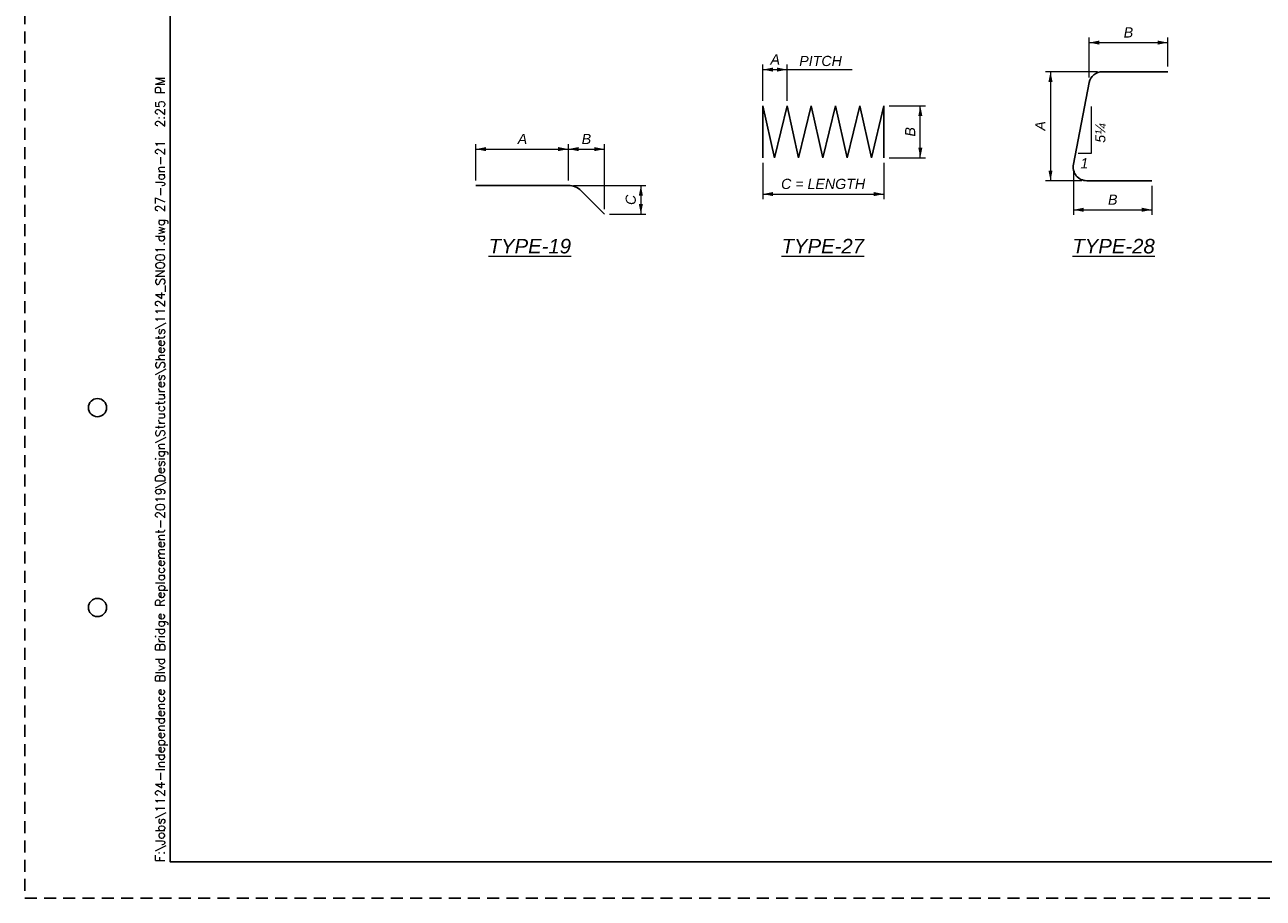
# Paper-space layout 'SL002' of a CAD drawing. Header units: inches. Extents: x -47 to 83, y -66 to 23.
# Tile 2 of 6: x 0 to 17, y 0 to 12. Entities that reach past the tile are written whole.
import ezdxf
from ezdxf.enums import TextEntityAlignment as Align

# ---------------------------------------------------------------- set-up
doc = ezdxf.new("R2010")
doc.units = ezdxf.units.IN
doc.header["$MEASUREMENT"] = 0
doc.linetypes.add('OhDOT_USTN3', pattern=[0.22, 0.165, -0.055])
for name, color, linetype in [('BR_P_Gen_Text', 7, 'Continuous'), ('GM_X_US_Shield', 7, 'Continuous'), ('SH_Border', 7, 'Continuous'), ('SH_Cut_Line', 7, 'OhDOT_USTN3'), ('SH_Data', 7, 'Continuous')]:
    doc.layers.add(name, color=color, linetype=linetype)
doc.styles.add('DwgStamp', font='romans.shx')
doc.styles.add('Font 70-Main Title', font='txt', dxfattribs={"width": 1.15, "height": 0.25})
doc.styles.add('Slanted Normal (0.14) Font 31', font='font31.shx', dxfattribs={"height": 0.14})
doc.styles.add('Slanted-Normal LS 0.50 Masked', font='ariali.ttf', dxfattribs={"height": 0.14})
doc.styles.add('Slanted-Normal LS 0.50_0', font='font31.shx')
doc.styles.add('Straight-Normal', font='font30.shx', dxfattribs={"height": 0.14})
doc.styles.add('Straight-Sub Title', font='font30.shx', dxfattribs={"height": 0.17})
doc.styles.add('Text - CenterCenter 0.2 Italic Underlined', font='ariali.ttf', dxfattribs={"height": 0.2})
doc.styles.add('Text - LeftTop 0.07 Italic', font='ariali.ttf', dxfattribs={"height": 0.14})
doc.dimstyles.new('Fract  Slanted', dxfattribs={"dimscale": 4, "dimtxt": 0.14, "dimasz": 0.14, "dimexe": 0.07, "dimexo": 0.07, "dimgap": 0.07, "dimtad": 1, "dimdec": 4, "dimzin": 3, "dimdsep": 46, "dimlunit": 4, "dimtxsty": 'Slanted-Normal LS 0.50_0', "dimcen": 0.09, "dimclrd": 97, "dimclre": 97, "dimaunit": 1, "dimadec": 4, "dimazin": 3, "dimtfac": 1, "dimtdec": 4, "dimtmove": 0, "dimatfit": 2, "dimfxl": 1, "dimtzin": 3, "dimlwd": 0, "dimlwe": 0, "dimarcsym": 0})

# ---------------------------------------------------------------- blocks, each defined once
blk = doc.blocks.new('BRDG2')
at = {"layer": 'SH_Border', "color": 7, "linetype": 'Continuous', "flags": 128}
blk.add_lwpolyline([(2, 21.5), (33.5, 21.5), (33.5, 0.5), (2, 0.5), (2, 21.5)], close=True, dxfattribs=at)
at = {"layer": 'SH_Border', "color": 7, "linetype": 'Continuous'}
for centre in [(1, 6.75), (1, 4)]:
    blk.add_circle(centre, 0.125, dxfattribs=at)
at = {"layer": 'SH_Cut_Line', "color": 7, "linetype": 'OhDOT_USTN3', "flags": 128}
blk.add_lwpolyline([(0, 22), (34, 22), (34, 0), (0, 0), (0, 22)], close=True, dxfattribs=at)
at = {"layer": 'SH_Border', "color": 7, "linetype": 'Continuous', "style": 'DwgStamp'}
blk.add_text('F:\\Jobs\\1124-Independence Blvd Bridge Replacement-2019\\Design\\Structures\\Sheets\\1124_SN001.dwg 27-Jan-21  2:25 PM', height=0.125, rotation=90, dxfattribs=at).set_placement((1.925, 0.5))
at = {"layer": 'SH_Data', "style": 'Straight-Normal'}
for tag, p in [('DESIGNAGENCY1', (32.92083249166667, 19.78970776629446)), ('DESIGNAGENCY2', (33.25416515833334, 19.78979109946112))]:
    blk.add_attdef(tag, text='', height=0.14, rotation=90, dxfattribs=at).set_placement(p, align=Align.MIDDLE_CENTER)
blk.add_attdef('REVISED', text='', height=0.14, rotation=90, dxfattribs=at).set_placement((33.47309297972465, 15.52034544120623), align=Align.BOTTOM_CENTER)
at = {"layer": 'SH_Data', "style": 'Straight-Normal', "flags": 8}
for tag, p in [('TITLEAREA2M', (33.04166558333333, 9.537564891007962)), ('TITLEAREA2B', (33.33333166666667, 9.537564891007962))]:
    blk.add_attdef(tag, text='', height=0.14, rotation=90, dxfattribs=at).set_placement(p, align=Align.MIDDLE_CENTER)
at = {"layer": 'SH_Data', "style": 'Font 70-Main Title', "width": 1.15}
blk.add_attdef('TITLEAREA1', text='', height=0.25, rotation=90, dxfattribs=at).set_placement((32.7999994, 3.530035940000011), align=Align.MIDDLE_CENTER)
at = {"layer": 'SH_Data', "style": 'Font 70-Main Title', "width": 1.15, "flags": 8}
blk.add_attdef('PIDNO', (33.32681916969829, 3.618397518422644), '', height=0.15, rotation=90, dxfattribs=at)
at = {"layer": 'SH_Data', "style": 'Straight-Sub Title'}
for tag, p in [('SUBSHEETNO', (32.76992886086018, 1.582127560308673)), ('SUBSHEETTOTAL', (33.26992886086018, 1.582127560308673)), ('SHEETNO', (33.02029541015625, 1.003084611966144)), ('SHEETTOTAL', (33.02029541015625, 0.663376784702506))]:
    blk.add_attdef(tag, text='', height=0.17, dxfattribs=at).set_placement(p, align=Align.BOTTOM_CENTER)
blk = doc.blocks.new('*D957')
at = {"layer": 'BR_P_Gen_Text', "color": 7, "linetype": 'Continuous', "lineweight": 0, "transparency": 16777216}
for p, q in [((-0.7522078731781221, 0.9048418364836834), (-0.7522078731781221, 1.404841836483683)), ((0.5192387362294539, 0.9048418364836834), (0.5192387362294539, 1.404841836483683)), ((-0.7522078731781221, 1.334841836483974), (0.5192387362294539, 1.334841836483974))]:
    blk.add_line(p, q, dxfattribs=at)
blk.add_solid([(-0.6122078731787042, 1.306841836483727), (-0.7522078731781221, 1.334841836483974), (-0.6122078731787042, 1.362841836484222)], dxfattribs=at)
at = {"layer": 'BR_P_Gen_Text', "color": 7, "linetype": 'Continuous', "lineweight": 0, "transparency": 16777216, "extrusion": (0, 0, -1)}
blk.add_solid([(-0.379238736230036, 1.362841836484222), (-0.5192387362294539, 1.334841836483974), (-0.379238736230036, 1.306841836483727)], dxfattribs=at)
at = {"layer": 'Defpoints', "transparency": 16777216}
for p in [(-0.1164845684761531, 1.334841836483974), (0.5192387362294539, 1.334841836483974), (-0.7522078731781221, 0.8348418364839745), (0.5192387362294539, 0.8348418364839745)]:
    blk.add_point(p, dxfattribs=at)
at = {"layer": 'BR_P_Gen_Text', "color": 7, "linetype": 'Continuous', "transparency": 16777216, "style": 'Slanted-Normal LS 0.50 Masked'}
blk.add_text('A', height=0.14, dxfattribs=at).set_placement((-0.1768275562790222, 1.474841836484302), align=Align.MIDDLE_LEFT)
blk = doc.blocks.new('*D958')
at = {"layer": 'BR_P_Gen_Text', "color": 7, "linetype": 'Continuous', "lineweight": 0, "transparency": 16777216}
for p, q in [((0.5192387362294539, 0.9048418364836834), (0.5192387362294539, 1.404841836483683)), ((1.016944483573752, 0.5106894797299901), (1.016944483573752, 1.404841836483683)), ((0.5192387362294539, 1.334841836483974), (1.016944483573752, 1.334841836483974))]:
    blk.add_line(p, q, dxfattribs=at)
blk.add_solid([(0.6592387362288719, 1.306841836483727), (0.5192387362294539, 1.334841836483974), (0.6592387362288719, 1.362841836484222)], dxfattribs=at)
at = {"layer": 'BR_P_Gen_Text', "color": 7, "linetype": 'Continuous', "lineweight": 0, "transparency": 16777216, "extrusion": (0, 0, -1)}
blk.add_solid([(-0.8769444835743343, 1.362841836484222), (-1.016944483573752, 1.334841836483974), (-0.8769444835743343, 1.306841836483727)], dxfattribs=at)
at = {"layer": 'Defpoints', "transparency": 16777216}
for p in [(0.7680916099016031, 1.334841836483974), (1.016944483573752, 1.334841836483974), (0.5192387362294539, 0.8348418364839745), (1.016944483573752, 0.4406894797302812)]:
    blk.add_point(p, dxfattribs=at)
at = {"layer": 'BR_P_Gen_Text', "color": 7, "linetype": 'Continuous', "transparency": 16777216, "style": 'Slanted-Normal LS 0.50 Masked'}
blk.add_text('B', height=0.14, dxfattribs=at).set_placement((0.702733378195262, 1.474841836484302), align=Align.MIDDLE_LEFT)
blk = doc.blocks.new('*D959')
at = {"layer": 'BR_P_Gen_Text', "color": 7, "linetype": 'Continuous', "lineweight": 0, "transparency": 16777216}
for p, q in [((0.5892387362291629, 0.8348418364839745), (1.586944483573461, 0.8348418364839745)), ((1.516944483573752, 0.8348418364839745), (1.516944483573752, 0.4406894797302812)), ((1.086944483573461, 0.4406894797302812), (1.586944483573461, 0.4406894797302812))]:
    blk.add_line(p, q, dxfattribs=at)
at = {"layer": 'BR_P_Gen_Text', "color": 7, "linetype": 'Continuous', "lineweight": 0, "transparency": 16777216, "extrusion": (0, 0, -1)}
blk.add_solid([(-1.488944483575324, 0.6948418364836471), (-1.516944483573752, 0.8348418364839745), (-1.544944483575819, 0.6948418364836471)], dxfattribs=at)
at = {"layer": 'BR_P_Gen_Text', "color": 7, "linetype": 'Continuous', "lineweight": 0, "transparency": 16777216}
blk.add_solid([(1.544944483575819, 0.5806894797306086), (1.516944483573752, 0.4406894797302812), (1.488944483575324, 0.5806894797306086)], dxfattribs=at)
at = {"layer": 'Defpoints', "transparency": 16777216}
for p in [(0.5192387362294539, 0.8348418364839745), (1.516944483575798, 0.6377656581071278), (1.016944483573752, 0.4406894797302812), (1.516944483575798, 0.4406894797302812)]:
    blk.add_point(p, dxfattribs=at)
at = {"layer": 'BR_P_Gen_Text', "color": 7, "linetype": 'Continuous', "transparency": 16777216, "style": 'Slanted-Normal LS 0.50 Masked'}
blk.add_text('C', height=0.14, rotation=90, dxfattribs=at).set_placement((1.376944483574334, 0.5662717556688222), align=Align.MIDDLE_LEFT)
blk = doc.blocks.new('*D961')
at = {"layer": 'BR_P_Gen_Text', "color": 7, "linetype": 'Continuous', "lineweight": 0, "transparency": 16777216}
for p, q in [((-0.3193255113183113, 2.319972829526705), (-0.3193255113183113, 2.870315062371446)), ((-0.3193255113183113, 2.800315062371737), (0.7640078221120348, 2.800315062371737)), ((0.7640078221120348, 2.470315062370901), (0.7640078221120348, 2.870315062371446))]:
    blk.add_line(p, q, dxfattribs=at)
blk.add_solid([(-0.1793255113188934, 2.77231506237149), (-0.3193255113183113, 2.800315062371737), (-0.1793255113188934, 2.828315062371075)], dxfattribs=at)
at = {"layer": 'BR_P_Gen_Text', "color": 7, "linetype": 'Continuous', "lineweight": 0, "transparency": 16777216, "extrusion": (0, 0, -1)}
blk.add_solid([(-0.6240078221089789, 2.828315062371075), (-0.7640078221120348, 2.800315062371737), (-0.6240078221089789, 2.77231506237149)], dxfattribs=at)
at = {"layer": 'Defpoints', "transparency": 16777216}
for p in [(0.2223411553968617, 2.80031506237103), (0.7640078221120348, 2.80031506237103), (0.7640078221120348, 2.400315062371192), (-0.3193255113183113, 2.249972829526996)]:
    blk.add_point(p, dxfattribs=at)
at = {"layer": 'BR_P_Gen_Text', "color": 7, "linetype": 'Continuous', "transparency": 16777216, "style": 'Slanted-Normal LS 0.50 Masked'}
blk.add_text('B', height=0.14, dxfattribs=at).set_placement((0.1569829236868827, 2.940315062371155), align=Align.MIDDLE_LEFT)
blk = doc.blocks.new('*D962')
at = {"layer": 'BR_P_Gen_Text', "color": 7, "linetype": 'Continuous', "lineweight": 0, "transparency": 16777216}
for p, q in [((-0.2055442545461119, 2.400315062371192), (-0.9198408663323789, 2.400315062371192)), ((-0.84984086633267, 2.400315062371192), (-0.84984086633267, 0.9003150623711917)), ((-0.4198408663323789, 0.9003150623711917), (-0.9198408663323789, 0.9003150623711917))]:
    blk.add_line(p, q, dxfattribs=at)
at = {"layer": 'BR_P_Gen_Text', "color": 7, "linetype": 'Continuous', "lineweight": 0, "transparency": 16777216, "extrusion": (0, 0, -1)}
blk.add_solid([(0.8778408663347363, 2.260315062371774), (0.84984086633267, 2.400315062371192), (0.8218408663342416, 2.260315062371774)], dxfattribs=at)
at = {"layer": 'BR_P_Gen_Text', "color": 7, "linetype": 'Continuous', "lineweight": 0, "transparency": 16777216}
blk.add_solid([(-0.8218408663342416, 1.040315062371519), (-0.84984086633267, 0.9003150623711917), (-0.8778408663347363, 1.040315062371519)], dxfattribs=at)
at = {"layer": 'Defpoints', "transparency": 16777216}
for p in [(-0.135544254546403, 2.400315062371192), (-0.8498408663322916, 1.650315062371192), (-0.8498408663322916, 0.9003150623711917), (-0.34984086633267, 0.9003150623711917)]:
    blk.add_point(p, dxfattribs=at)
at = {"layer": 'BR_P_Gen_Text', "color": 7, "linetype": 'Continuous', "transparency": 16777216, "style": 'Slanted-Normal LS 0.50 Masked'}
blk.add_text('A', height=0.14, rotation=90, dxfattribs=at).set_placement((-0.9898408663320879, 1.589972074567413), align=Align.MIDDLE_LEFT)
blk = doc.blocks.new('*D963')
at = {"layer": 'BR_P_Gen_Text', "color": 7, "linetype": 'Continuous', "lineweight": 0, "transparency": 16777216}
for p, q in [((-0.5334621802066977, 1.055755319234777), (-0.5334621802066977, 0.4303150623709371)), ((0.5460598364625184, 0.8303150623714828), (0.5460598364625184, 0.4303150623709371)), ((-0.5334621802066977, 0.5003150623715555), (0.5460598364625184, 0.5003150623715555))]:
    blk.add_line(p, q, dxfattribs=at)
blk.add_solid([(-0.3934621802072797, 0.4723150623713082), (-0.5334621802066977, 0.5003150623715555), (-0.3934621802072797, 0.5283150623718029)], dxfattribs=at)
at = {"layer": 'BR_P_Gen_Text', "color": 7, "linetype": 'Continuous', "lineweight": 0, "transparency": 16777216, "extrusion": (0, 0, -1)}
blk.add_solid([(-0.4060598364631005, 0.5283150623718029), (-0.5460598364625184, 0.5003150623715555), (-0.4060598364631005, 0.4723150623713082)], dxfattribs=at)
at = {"layer": 'Defpoints', "transparency": 16777216}
for p in [(-0.5334621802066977, 1.125755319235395), (0.5460598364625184, 0.9003150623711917), (0.006298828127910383, 0.5003150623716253), (0.5460598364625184, 0.5003150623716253)]:
    blk.add_point(p, dxfattribs=at)
at = {"layer": 'BR_P_Gen_Text', "color": 7, "linetype": 'Continuous', "transparency": 16777216, "style": 'Slanted-Normal LS 0.50 Masked'}
blk.add_text('B', height=0.14, dxfattribs=at).set_placement((-0.05905940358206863, 0.6403150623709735), align=Align.MIDDLE_LEFT)
blk = doc.blocks.new('*D965')
at = {"layer": 'BR_P_Gen_Text', "color": 7, "linetype": 'Continuous', "lineweight": 0, "transparency": 16777216}
for p, q in [((-0.8065633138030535, 1.998959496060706), (-0.8065633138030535, 2.498959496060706)), ((-0.8065633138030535, 2.428959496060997), (-0.4732299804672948, 2.428959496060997)), ((-0.4732299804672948, 1.998959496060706), (-0.4732299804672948, 2.498959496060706))]:
    blk.add_line(p, q, dxfattribs=at)
blk.add_solid([(-0.6665633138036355, 2.40095949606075), (-0.8065633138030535, 2.428959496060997), (-0.6665633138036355, 2.456959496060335)], dxfattribs=at)
at = {"layer": 'BR_P_Gen_Text', "color": 7, "linetype": 'Continuous', "lineweight": 0, "transparency": 16777216, "extrusion": (0, 0, -1)}
blk.add_solid([(0.6132299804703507, 2.456959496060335), (0.4732299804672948, 2.428959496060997), (0.6132299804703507, 2.40095949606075)], dxfattribs=at)
at = {"layer": 'Defpoints', "transparency": 16777216}
for p in [(-0.6398966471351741, 2.428959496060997), (-0.4732299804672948, 2.428959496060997), (-0.8065633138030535, 1.928959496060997), (-0.4732299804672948, 1.928959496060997)]:
    blk.add_point(p, dxfattribs=at)
at = {"layer": 'BR_P_Gen_Text', "color": 7, "linetype": 'Continuous', "transparency": 16777216, "style": 'Slanted-Normal LS 0.50 Masked'}
blk.add_text('A', height=0.14, dxfattribs=at).set_placement((-0.7002396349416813, 2.568959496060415), align=Align.MIDDLE_LEFT)
blk = doc.blocks.new('*D966')
at = {"layer": 'BR_P_Gen_Text', "color": 7, "linetype": 'Continuous', "lineweight": 0, "transparency": 16777216}
for p, q in [((0.9301033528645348, 1.928959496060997), (1.430103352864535, 1.928959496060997)), ((1.360103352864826, 1.216482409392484), (1.360103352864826, 1.928959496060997)), ((0.9301033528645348, 1.216482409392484), (1.430103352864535, 1.216482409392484))]:
    blk.add_line(p, q, dxfattribs=at)
at = {"layer": 'BR_P_Gen_Text', "color": 7, "linetype": 'Continuous', "lineweight": 0, "transparency": 16777216, "extrusion": (0, 0, -1)}
blk.add_solid([(-1.332103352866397, 1.78895949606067), (-1.360103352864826, 1.928959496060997), (-1.388103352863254, 1.78895949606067)], dxfattribs=at)
at = {"layer": 'BR_P_Gen_Text', "color": 7, "linetype": 'Continuous', "lineweight": 0, "transparency": 16777216}
blk.add_solid([(1.388103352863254, 1.356482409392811), (1.360103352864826, 1.216482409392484), (1.332103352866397, 1.356482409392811)], dxfattribs=at)
at = {"layer": 'Defpoints', "transparency": 16777216}
for p in [(0.8601033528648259, 1.928959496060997), (1.360103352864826, 1.928959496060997), (1.360103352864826, 1.572720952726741), (0.8601033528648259, 1.216482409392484)]:
    blk.add_point(p, dxfattribs=at)
at = {"layer": 'BR_P_Gen_Text', "color": 7, "linetype": 'Continuous', "transparency": 16777216, "style": 'Slanted-Normal LS 0.50 Masked'}
blk.add_text('B', height=0.14, rotation=90, dxfattribs=at).set_placement((1.220103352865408, 1.50736272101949), align=Align.MIDDLE_LEFT)
blk = doc.blocks.new('*D967')
at = {"layer": 'BR_P_Gen_Text', "color": 7, "linetype": 'Continuous', "lineweight": 0, "transparency": 16777216}
for p, q in [((-0.8065633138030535, 1.146482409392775), (-0.8065633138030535, 0.6464824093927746)), ((0.8601033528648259, 1.146482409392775), (0.8601033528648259, 0.6464824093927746)), ((-0.8065633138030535, 0.7164824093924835), (0.8601033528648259, 0.7164824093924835))]:
    blk.add_line(p, q, dxfattribs=at)
blk.add_solid([(-0.6665633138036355, 0.6884824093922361), (-0.8065633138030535, 0.7164824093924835), (-0.6665633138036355, 0.7444824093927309)], dxfattribs=at)
at = {"layer": 'BR_P_Gen_Text', "color": 7, "linetype": 'Continuous', "lineweight": 0, "transparency": 16777216, "extrusion": (0, 0, -1)}
blk.add_solid([(-0.7201033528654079, 0.7444824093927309), (-0.8601033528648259, 0.7164824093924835), (-0.7201033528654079, 0.6884824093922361)], dxfattribs=at)
at = {"layer": 'Defpoints', "transparency": 16777216}
for p in [(-0.8065633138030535, 1.216482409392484), (0.8601033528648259, 1.216482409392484), (0.02677001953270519, 0.7164824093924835), (0.8601033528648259, 0.7164824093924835)]:
    blk.add_point(p, dxfattribs=at)
at = {"layer": 'BR_P_Gen_Text', "color": 7, "linetype": 'Continuous', "transparency": 16777216, "style": 'Slanted-Normal LS 0.50 Masked'}
blk.add_text('C = LENGTH', height=0.14, dxfattribs=at).set_placement((-0.5553717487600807, 0.856482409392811), align=Align.MIDDLE_LEFT)
blk = doc.blocks.new('REBAR19')
at = {"layer": 'BR_P_Gen_Text', "color": 30}
for p, q in [((0.5192387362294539, 0.8348418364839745), (-0.7522078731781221, 0.8348418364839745)), ((0.6960154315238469, 0.7616185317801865), (1.016944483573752, 0.4406894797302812))]:
    blk.add_line(p, q, dxfattribs=at)
at = {"layer": 'BR_P_Gen_Text', "color": 30, "extrusion": (0, 0, -1)}
blk.add_arc((-0.5192387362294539, 0.5848418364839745), 0.25, 90.00000000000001, 135, dxfattribs=at)
at = {"layer": 'BR_P_Gen_Text', "lineweight": 13, "style": 'Text - CenterCenter 0.2 Italic Underlined'}
blk.add_text('%%uTYPE-19%%U', height=0.2, dxfattribs=at).set_placement((-0.01057684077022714, 0), align=Align.MIDDLE_CENTER)
at = {"layer": 'BR_P_Gen_Text', "color": 7, "linetype": 'Continuous', "lineweight": 0}
for base, p1, p2, text, override, picture, middle in [((0.5192387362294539, 1.334841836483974), (-0.7522078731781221, 0.8348418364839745), (0.5192387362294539, 0.8348418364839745), 'A', {"dimatfit": 3}, '*D957', (-0.1164845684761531, 1.334841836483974)), ((1.016944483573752, 1.334841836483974), (0.5192387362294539, 0.8348418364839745), (1.016944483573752, 0.4406894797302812), 'B', {"dimdec": 4, "dimlfac": 12, "dimlunit": 5, "dimatfit": 3}, '*D958', (0.7680916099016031, 1.334841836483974))]:
    dim = blk.add_linear_dim(base=base, p1=p1, p2=p2, text=text, dimstyle='Fract  Slanted', override=override, dxfattribs=at)
    dim.commit()
    dim.dimension.update_dxf_attribs({"geometry": picture, "text_midpoint": middle})
dim = blk.add_linear_dim(base=(1.516944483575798, 0.4406894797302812), p1=(0.5192387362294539, 0.8348418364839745), p2=(1.016944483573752, 0.4406894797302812), angle=270, text='C', dimstyle='Fract  Slanted', override={"dimdec": 4, "dimlfac": 12, "dimlunit": 5, "dimatfit": 3}, dxfattribs=at)
dim.commit()
dim.dimension.update_dxf_attribs({"geometry": '*D959', "text_midpoint": (1.516944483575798, 0.6377656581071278)})
blk = doc.blocks.new('REBAR28')
at = {"layer": 'BR_P_Gen_Text', "color": 30}
for p, q in [((-0.135544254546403, 2.400315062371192), (0.7640078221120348, 2.400315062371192)), ((-0.5334621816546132, 1.125755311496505), (-0.3193255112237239, 2.249972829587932)), ((-0.34984086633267, 0.9003150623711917), (0.5460598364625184, 0.9003150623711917))]:
    blk.add_line(p, q, dxfattribs=at)
at = {"layer": 'BR_P_Gen_Text', "color": 7, "linetype": 'Continuous', "lineweight": 0}
for p, q in [((-0.2879877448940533, 1.280342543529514), (-0.2879877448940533, 1.920635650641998)), ((-0.468750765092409, 1.280342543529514), (-0.2879877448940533, 1.280342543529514))]:
    blk.add_line(p, q, dxfattribs=at)
at = {"layer": 'BR_P_Gen_Text', "color": 30}
for centre, start, end in [((-0.135544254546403, 2.212815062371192), 90, 168.5697558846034), ((-0.34984086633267, 1.087815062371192), 168.3257004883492, 270)]:
    blk.add_arc(centre, 0.1875, start, end, dxfattribs=at)
at = {"layer": 'BR_P_Gen_Text', "lineweight": 0, "style": 'Text - CenterCenter 0.2 Italic Underlined'}
blk.add_text('1', height=0.14, dxfattribs=at).set_placement((-0.3837859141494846, 1.140959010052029), align=Align.MIDDLE_CENTER)
at = {"layer": 'BR_P_Gen_Text', "lineweight": 13, "style": 'Text - CenterCenter 0.2 Italic Underlined'}
blk.add_text('%%uTYPE-28%%U', height=0.2, dxfattribs=at).set_placement((0.01750914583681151, 0), align=Align.MIDDLE_CENTER)
at = {"layer": 'BR_P_Gen_Text', "color": 7, "linetype": 'Continuous', "insert": (-0.1621868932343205, 1.558131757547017), "char_height": 0.14, "attachment_point": 5, "rotation": 90, "line_spacing_factor": 0.8678571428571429, "style": 'Text - LeftTop 0.07 Italic'}
blk.add_mtext('\\C256;5¼', dxfattribs=at)
at = {"layer": 'BR_P_Gen_Text', "color": 7, "linetype": 'Continuous', "lineweight": 0}
dim = blk.add_linear_dim(base=(0.7640078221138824, 2.800315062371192), p1=(-0.3193255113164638, 2.249972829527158), p2=(0.7640078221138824, 2.400315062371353), text='B', dimstyle='Fract  Slanted', override={"dimatfit": 3}, dxfattribs=at)
dim.commit()
dim.dimension.update_dxf_attribs({"geometry": '*D961', "text_midpoint": (0.2223411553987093, 2.800315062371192), "insert": (1.847577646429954e-12, 1.616484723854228e-13)})
dim = blk.add_linear_dim(base=(-0.8498408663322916, 0.9003150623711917), p1=(-0.135544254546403, 2.400315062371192), p2=(-0.34984086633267, 0.9003150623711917), angle=270, text='A', dimstyle='Fract  Slanted', override={"dimatfit": 3}, dxfattribs=at)
dim.commit()
dim.dimension.update_dxf_attribs({"geometry": '*D962', "text_midpoint": (-0.8498408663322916, 1.650315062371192)})
dim = blk.add_linear_dim(base=(0.5460598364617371, 0.5003150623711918), p1=(-0.533462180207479, 1.125755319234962), p2=(0.5460598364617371, 0.9003150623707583), text='B', dimstyle='Fract  Slanted', override={"dimatfit": 3}, dxfattribs=at)
dim.commit()
dim.dimension.update_dxf_attribs({"geometry": '*D963', "text_midpoint": (0.006298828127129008, 0.5003150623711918)})
blk = doc.blocks.new('REBAR27')
at = {"layer": 'BR_P_Gen_Text', "color": 7, "lineweight": 0}
blk.add_line((-0.4732299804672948, 2.428959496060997), (0.4217807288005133, 2.428959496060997), dxfattribs=at)
at = {"layer": 'BR_P_Gen_Text', "color": 30}
for p, q in [((-0.8065633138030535, 1.928959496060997), (-0.8065633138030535, 1.216482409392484)), ((-0.8065633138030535, 1.928959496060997), (-0.646563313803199, 1.216482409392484)), ((-0.646563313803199, 1.216482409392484), (-0.4732299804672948, 1.928959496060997)), ((-0.4732299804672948, 1.928959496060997), (-0.3132299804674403, 1.216482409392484)), ((-0.3132299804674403, 1.216482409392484), (-0.1398966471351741, 1.928959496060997)), ((-0.1398966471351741, 1.928959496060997), (0.02010335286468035, 1.216482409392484)), ((0.02010335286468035, 1.216482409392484), (0.1934366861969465, 1.928959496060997)), ((0.1934366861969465, 1.928959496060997), (0.353436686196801, 1.216482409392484)), ((0.353436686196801, 1.216482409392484), (0.5267700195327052, 1.928959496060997)), ((0.5267700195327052, 1.928959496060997), (0.6867700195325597, 1.216482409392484)), ((0.6867700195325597, 1.216482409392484), (0.8601033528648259, 1.928959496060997)), ((0.8601033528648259, 1.928959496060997), (0.8601033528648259, 1.216482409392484))]:
    blk.add_line(p, q, dxfattribs=at)
at = {"layer": 'BR_P_Gen_Text', "lineweight": 0, "style": 'Text - CenterCenter 0.2 Italic Underlined'}
blk.add_text('PITCH', height=0.14, dxfattribs=at).set_placement((-0.01196266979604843, 2.547969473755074), align=Align.MIDDLE_CENTER)
at = {"layer": 'BR_P_Gen_Text', "lineweight": 13, "style": 'Text - CenterCenter 0.2 Italic Underlined'}
blk.add_text('%%uTYPE-27%%U', height=0.2, dxfattribs=at).set_placement((0.01869579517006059, 0), align=Align.MIDDLE_CENTER)
at = {"layer": 'BR_P_Gen_Text', "color": 7, "linetype": 'Continuous', "lineweight": 0}
for base, p1, p2, text, override, picture, middle in [((-0.4732299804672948, 2.428959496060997), (-0.8065633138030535, 1.928959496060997), (-0.4732299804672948, 1.928959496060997), 'A', {"dimdec": 4, "dimlfac": 12, "dimlunit": 5, "dimatfit": 3}, '*D965', (-0.6398966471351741, 2.428959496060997)), ((0.8601033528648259, 0.7164824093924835), (-0.8065633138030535, 1.216482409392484), (0.8601033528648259, 1.216482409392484), 'C = LENGTH', {"dimatfit": 3}, '*D967', (0.02677001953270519, 0.7164824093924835))]:
    dim = blk.add_linear_dim(base=base, p1=p1, p2=p2, text=text, dimstyle='Fract  Slanted', override=override, dxfattribs=at)
    dim.commit()
    dim.dimension.update_dxf_attribs({"geometry": picture, "text_midpoint": middle})
dim = blk.add_linear_dim(base=(1.360103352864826, 1.928959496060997), p1=(0.8601033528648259, 1.216482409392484), p2=(0.8601033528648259, 1.928959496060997), angle=90, text='B', dimstyle='Fract  Slanted', override={"dimdec": 4, "dimlfac": 12, "dimlunit": 5, "dimatfit": 3}, dxfattribs=at)
dim.commit()
dim.dimension.update_dxf_attribs({"geometry": '*D966', "text_midpoint": (1.360103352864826, 1.572720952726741)})

psp = doc.layouts.new('SL002')

# ---------------------------------------------------------------- block references
at = {"layer": 'BR_P_Gen_Text', "color": 30}
for name, p in [('REBAR28', (14.95612899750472, 8.971200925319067)), ('REBAR27', (10.95612899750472, 8.971200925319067)), ('REBAR19', (6.95612899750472, 8.971200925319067))]:
    psp.add_blockref(name, p, dxfattribs=at)
at = {"layer": 'GM_X_US_Shield'}
psp.add_blockref('BRDG2', (0, 0), dxfattribs=at)

# ---------------------------------------------------------------- texts
at = {"layer": 'BR_P_Gen_Text', "char_height": 0.1111111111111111, "width": 0.7266666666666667, "style": 'Slanted Normal (0.14) Font 31'}
for insert, attachment_point in [((11.8480127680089, 11.78438046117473), 8), ((12.69467943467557, 11.78438046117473), 8), ((13.1780127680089, 11.78438046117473), 7), ((11.00134610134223, 11.51623231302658), 8), ((11.8480127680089, 11.51623231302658), 8), ((12.69467943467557, 11.51623231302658), 8), ((13.1780127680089, 11.51623231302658), 7), ((9.308012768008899, 11.24808416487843), 8), ((10.15467943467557, 11.24808416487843), 8), ((11.00134610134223, 11.24808416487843), 8), ((11.8480127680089, 11.24808416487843), 8), ((12.69467943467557, 11.24808416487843), 8), ((13.1780127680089, 11.24808416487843), 7), ((3.381346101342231, 10.97993601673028), 8), ((4.228012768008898, 10.97993601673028), 8), ((5.074679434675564, 10.97993601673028), 8), ((5.92134610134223, 10.97993601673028), 8), ((6.768012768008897, 10.97993601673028), 8), ((7.614679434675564, 10.97993601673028), 8), ((8.461346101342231, 10.97993601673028), 8), ((9.308012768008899, 10.97993601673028), 8), ((10.15467943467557, 10.97993601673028), 8), ((11.00134610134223, 10.97993601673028), 8), ((11.8480127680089, 10.97993601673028), 8), ((12.69467943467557, 10.97993601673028), 8), ((13.1780127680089, 10.97993601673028), 7), ((9.308012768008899, 10.71178786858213), 8), ((10.15467943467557, 10.71178786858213), 8), ((11.00134610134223, 10.71178786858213), 8), ((11.8480127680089, 10.71178786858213), 8), ((12.69467943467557, 10.71178786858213), 8), ((13.1780127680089, 10.71178786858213), 7), ((9.308012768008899, 10.44363972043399), 8), ((10.15467943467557, 10.44363972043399), 8), ((11.00134610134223, 10.44363972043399), 8), ((11.8480127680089, 10.44363972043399), 8), ((12.69467943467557, 10.44363972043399), 8), ((13.1780127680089, 10.44363972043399), 7), ((3.381346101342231, 10.17549157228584), 8), ((4.228012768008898, 10.17549157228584), 8), ((5.074679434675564, 10.17549157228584), 8), ((5.92134610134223, 10.17549157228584), 8), ((6.768012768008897, 10.17549157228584), 8), ((7.614679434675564, 10.17549157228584), 8), ((8.461346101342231, 10.17549157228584), 8), ((9.308012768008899, 10.17549157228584), 8), ((10.15467943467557, 10.17549157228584), 8), ((11.00134610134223, 10.17549157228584), 8), ((11.8480127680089, 10.17549157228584), 8), ((12.69467943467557, 10.17549157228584), 8), ((13.1780127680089, 10.17549157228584), 7), ((7.614679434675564, 9.90734342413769), 8), ((11.8480127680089, 9.90734342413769), 8), ((12.69467943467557, 9.90734342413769), 8), ((13.1780127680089, 9.90734342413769), 7), ((3.381346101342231, 9.639195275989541), 8), ((4.228012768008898, 9.639195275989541), 8), ((5.074679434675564, 9.639195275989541), 8), ((5.92134610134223, 9.639195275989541), 8), ((6.768012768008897, 9.639195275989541), 8), ((7.614679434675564, 9.639195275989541), 8), ((8.461346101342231, 9.639195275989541), 8), ((9.308012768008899, 9.639195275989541), 8), ((10.15467943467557, 9.639195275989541), 8), ((11.00134610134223, 9.639195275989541), 8), ((11.8480127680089, 9.639195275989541), 8), ((12.69467943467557, 9.639195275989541), 8), ((13.1780127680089, 9.639195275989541), 7), ((7.614679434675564, 9.371047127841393), 8), ((10.15467943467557, 9.371047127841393), 8), ((11.00134610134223, 9.371047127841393), 8), ((11.8480127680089, 9.371047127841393), 8), ((12.69467943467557, 9.371047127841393), 8), ((13.1780127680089, 9.371047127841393), 7), ((3.381346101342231, 9.102898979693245), 8), ((4.228012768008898, 9.102898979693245), 8), ((5.074679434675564, 9.102898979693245), 8), ((5.92134610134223, 9.102898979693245), 8), ((6.768012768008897, 9.102898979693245), 8), ((7.614679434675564, 9.102898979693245), 8), ((8.461346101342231, 9.102898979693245), 8), ((9.308012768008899, 9.102898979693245), 8), ((10.15467943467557, 9.102898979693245), 8), ((11.00134610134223, 9.102898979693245), 8), ((11.8480127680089, 9.102898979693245), 8), ((12.69467943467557, 9.102898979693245), 8), ((13.1780127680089, 9.102898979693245), 7), ((8.461346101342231, 8.834750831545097), 8), ((9.308012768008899, 8.834750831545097), 8), ((10.15467943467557, 8.834750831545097), 8), ((11.00134610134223, 8.834750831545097), 8), ((11.8480127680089, 8.834750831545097), 8), ((12.69467943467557, 8.834750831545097), 8), ((13.1780127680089, 8.834750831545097), 7)]:
    psp.add_mtext('{\\fCalibri|b0|i0|c0;', dxfattribs=dict(at, insert=insert, attachment_point=attachment_point))

doc.saveas('drawing.dxf')
